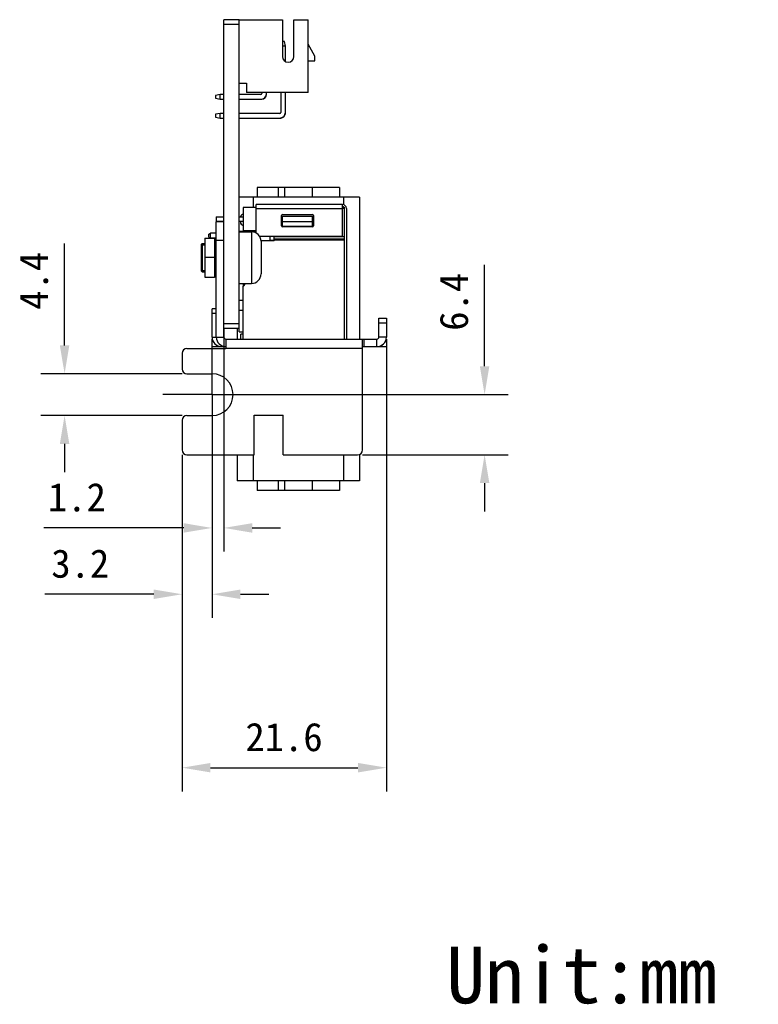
# Model space of a CAD drawing. Header units: millimetres. Extents: x 191 to 452, y 108 to 272.
# Tile 3 of 3: x 373 to 452, y 108 to 212. Entities that reach past the tile are written whole.
import ezdxf

# ---------------------------------------------------------------- set-up
doc = ezdxf.new("R2010")
doc.units = ezdxf.units.MM
doc.header["$LTSCALE"] = 32.67
doc.header["$PDMODE"] = 3
doc.header["$PDSIZE"] = 8
doc.linetypes.add('CENTER', pattern=[0.6, 0.375, -0.075, 0.075, -0.075])
doc.layers.get('0').update_dxf_attribs({"linetype": 'CONTINUOUS'})
doc.layers.get('Defpoints').update_dxf_attribs({"linetype": 'CONTINUOUS'})
for name, color, linetype in [('00_COMPONENTS', 7, 'CONTINUOUS'), ('03_ALL_AXES', 7, 'CONTINUOUS'), ('50_ALL_DETAILS', 7, 'CONTINUOUS'), ('51__DRAFT_DIMS', 7, 'CONTINUOUS')]:
    doc.layers.add(name, color=color, linetype=linetype)
doc.styles.get("Standard").update_dxf_attribs({"font": 'simfang.ttf'})
doc.dimstyles.new('DIMSTYLE_3', dxfattribs={"dimtxt": 3, "dimasz": 3, "dimexe": 2.5, "dimexo": 0.5, "dimgap": 0.75, "dimtad": 1, "dimdec": 1, "dimdsep": 46, "dimtxsty": 'STANDARD', "dimblk": '_FILLED', "dimblk1": '_FILLED', "dimblk2": '_FILLED', "dimcen": 0.09, "dimclrt": 256, "dimazin": 2, "dimtp": 0.1, "dimtm": 0.1, "dimtfac": 1, "dimtdec": 1, "dimtofl": 0, "dimtmove": 0, "dimatfit": 3, "dimldrblk": '_FILLED', "dimfxl": 1, "dimtolj": 1, "dimarcsym": 0})
doc.dimstyles.new('DIMSTYLE_4', dxfattribs={"dimtxt": 3, "dimasz": 3, "dimexe": 2.5, "dimexo": 0.5, "dimgap": 0.75, "dimtad": 1, "dimdec": 1, "dimdsep": 46, "dimtxsty": 'STANDARD', "dimblk": '_FILLED', "dimblk1": '_FILLED', "dimblk2": '_FILLED', "dimcen": 0.09, "dimazin": 2, "dimtp": 0.2, "dimtm": 0.2, "dimtfac": 1, "dimtdec": 1, "dimtofl": 0, "dimtmove": 0, "dimatfit": 3, "dimldrblk": '_FILLED', "dimfxl": 1, "dimtolj": 1, "dimarcsym": 0})

# ---------------------------------------------------------------- blocks, each defined once
blk = doc.blocks.new('_FILLED')
at = {"color": 0, "linetype": 'ByBlock'}
blk.add_solid([(0, 0), (-1, 0.167), (-1, -0.167)], dxfattribs=at)
blk = doc.blocks.new('*D5')
at = {"layer": '51__DRAFT_DIMS', "color": 0, "lineweight": -2}
for p, q in [((378.21, 177.58), (378.21, 188.35)), ((390.63, 174.58), (375.71, 174.58)), ((390.63, 170.16), (375.71, 170.16)), ((378.21, 167.16), (378.21, 164.16))]:
    blk.add_line(p, q, dxfattribs=at)
at = {"layer": 'Defpoints', "color": 0}
for p in [(391.13, 174.58), (378.21, 170.16), (391.13, 170.16)]:
    blk.add_point(p, dxfattribs=at)
at = {"layer": '51__DRAFT_DIMS', "color": 0, "linetype": 'ByBlock', "lineweight": -2, "xscale": 3, "yscale": 3, "zscale": 3}
for p, rotation in [((378.21, 174.58), 270), ((378.21, 170.16), 90)]:
    blk.add_blockref('_FILLED', p, dxfattribs=dict(at, rotation=rotation))
at = {"layer": '51__DRAFT_DIMS', "insert": (373.46, 181.33), "char_height": 3, "attachment_point": 1, "rotation": 90, "line_spacing_factor": 0.9}
blk.add_mtext('\\A1;4.4', dxfattribs=at)
blk = doc.blocks.new('*D6')
at = {"layer": '51__DRAFT_DIMS', "color": 0, "lineweight": -2}
for p, q in [((412.22, 177.95), (412.22, 130.44)), ((390.63, 166.02), (390.63, 130.44)), ((393.63, 132.94), (409.22, 132.94))]:
    blk.add_line(p, q, dxfattribs=at)
at = {"layer": 'Defpoints', "color": 0}
for p in [(412.22, 178.45), (390.63, 166.52), (412.22, 132.94)]:
    blk.add_point(p, dxfattribs=at)
at = {"layer": '51__DRAFT_DIMS', "color": 0, "linetype": 'ByBlock', "lineweight": -2, "xscale": 3, "yscale": 3, "zscale": 3, "rotation": 180}
blk.add_blockref('_FILLED', (390.63, 132.94), dxfattribs=at)
at = {"layer": '51__DRAFT_DIMS', "color": 0, "linetype": 'ByBlock', "lineweight": -2, "xscale": 3, "yscale": 3, "zscale": 3}
blk.add_blockref('_FILLED', (412.22, 132.94), dxfattribs=at)
at = {"layer": '51__DRAFT_DIMS', "color": 0, "insert": (401.4, 137.69), "char_height": 3, "attachment_point": 2, "line_spacing_factor": 0.9}
blk.add_mtext('\\A1;21.6', dxfattribs=at)
blk = doc.blocks.new('*D7')
at = {"layer": '51__DRAFT_DIMS', "color": 0, "lineweight": -2}
for p, q in [((422.6, 175.37), (422.6, 186.09)), ((398.16, 172.37), (425.1, 172.37)), ((409.68, 166.02), (425.1, 166.02)), ((422.6, 163.02), (422.6, 160.02))]:
    blk.add_line(p, q, dxfattribs=at)
at = {"layer": 'Defpoints', "color": 0}
for p in [(397.66, 172.37), (409.18, 166.02), (422.6, 166.02)]:
    blk.add_point(p, dxfattribs=at)
at = {"layer": '51__DRAFT_DIMS', "color": 0, "linetype": 'ByBlock', "lineweight": -2, "xscale": 3, "yscale": 3, "zscale": 3}
for p, rotation in [((422.6, 172.37), 270), ((422.6, 166.02), 90)]:
    blk.add_blockref('_FILLED', p, dxfattribs=dict(at, rotation=rotation))
at = {"layer": '51__DRAFT_DIMS', "color": 0, "insert": (417.85, 179.12), "char_height": 3, "attachment_point": 1, "rotation": 90, "line_spacing_factor": 0.9}
blk.add_mtext('\\A1;6.4', dxfattribs=at)
blk = doc.blocks.new('*D8')
at = {"layer": '51__DRAFT_DIMS', "color": 0, "lineweight": -2}
for p, q in [((395.04, 179.35), (395.04, 155.78)), ((393.8, 168.23), (393.8, 155.78)), ((390.8, 158.28), (376, 158.28)), ((398.04, 158.28), (401.04, 158.28))]:
    blk.add_line(p, q, dxfattribs=at)
at = {"layer": 'Defpoints', "color": 0}
for p in [(395.04, 179.85), (393.8, 168.73), (393.8, 158.28)]:
    blk.add_point(p, dxfattribs=at)
at = {"layer": '51__DRAFT_DIMS', "color": 0, "linetype": 'ByBlock', "lineweight": -2, "xscale": 3, "yscale": 3, "zscale": 3}
blk.add_blockref('_FILLED', (393.8, 158.28), dxfattribs=at)
at = {"layer": '51__DRAFT_DIMS', "color": 0, "linetype": 'ByBlock', "lineweight": -2, "xscale": 3, "yscale": 3, "zscale": 3, "rotation": 180}
blk.add_blockref('_FILLED', (395.04, 158.28), dxfattribs=at)
at = {"layer": '51__DRAFT_DIMS', "insert": (382.57, 163.03), "char_height": 3, "attachment_point": 3, "line_spacing_factor": 0.9}
blk.add_mtext('\\A1;1.2', dxfattribs=at)
blk = doc.blocks.new('*D9')
at = {"layer": '51__DRAFT_DIMS', "color": 0, "lineweight": -2}
for p, q in [((393.8, 169.25), (393.8, 148.77)), ((390.63, 166.02), (390.63, 148.77)), ((387.63, 151.27), (376.13, 151.27)), ((396.8, 151.27), (399.8, 151.27))]:
    blk.add_line(p, q, dxfattribs=at)
at = {"layer": 'Defpoints', "color": 0}
for p in [(393.8, 169.75), (390.63, 166.52), (390.63, 151.27)]:
    blk.add_point(p, dxfattribs=at)
at = {"layer": '51__DRAFT_DIMS', "color": 0, "linetype": 'ByBlock', "lineweight": -2, "xscale": 3, "yscale": 3, "zscale": 3}
blk.add_blockref('_FILLED', (390.63, 151.27), dxfattribs=at)
at = {"layer": '51__DRAFT_DIMS', "color": 0, "linetype": 'ByBlock', "lineweight": -2, "xscale": 3, "yscale": 3, "zscale": 3, "rotation": 180}
blk.add_blockref('_FILLED', (393.8, 151.27), dxfattribs=at)
at = {"layer": '51__DRAFT_DIMS', "insert": (382.93, 156.02), "char_height": 3, "attachment_point": 3, "line_spacing_factor": 0.9}
blk.add_mtext('\\A1;3.2', dxfattribs=at)

msp = doc.modelspace()

# ---------------------------------------------------------------- linework, layer by layer
at = {"layer": '00_COMPONENTS'}
for p, q in [((396.644, 211.998), (395.044, 211.998)), ((395.044, 179.348), (395.044, 211.998)), ((396.644, 211.498), (395.044, 211.498)), ((396.644, 211.998), (401.244, 211.998)), ((396.644, 178.998), (396.644, 211.998)), ((401.244, 211.998), (401.244, 208.098)), ((402.444, 211.998), (403.944, 211.998)), ((402.444, 208.098), (402.444, 211.998)), ((403.944, 204.298), (403.944, 211.998)), ((401.449, 209.698), (401.244, 209.698)), ((401.549, 209.198), (401.244, 209.198)), ((401.549, 209.198), (401.449, 209.698)), ((401.549, 207.575), (401.549, 209.198)), ((404.644, 208.148), (403.944, 209.398)), ((404.644, 207.648), (404.644, 208.148)), ((403.944, 207.648), (404.644, 207.648)), ((396.644, 205.298), (397.444, 205.298)), ((397.444, 205.298), (397.444, 204.298)), ((394.644, 204.098), (394.144, 203.998)), ((394.144, 203.998), (394.144, 203.698)), ((395.044, 204.098), (394.644, 204.098)), ((394.644, 203.598), (394.644, 204.098)), ((398.949, 204.098), (396.644, 204.098)), ((403.944, 204.298), (397.444, 204.298)), ((399.049, 204.198), (398.949, 204.098)), ((399.049, 204.298), (399.049, 204.198)), ((399.549, 204.198), (399.549, 204.298)), ((401.049, 204.298), (401.049, 202.198)), ((401.549, 202.198), (401.549, 204.298)), ((394.144, 203.698), (394.644, 203.598)), ((394.644, 203.598), (395.044, 203.598)), ((396.644, 203.598), (398.949, 203.598)), ((394.644, 202.098), (394.144, 201.998)), ((394.144, 201.998), (394.144, 201.698)), ((395.044, 202.098), (394.644, 202.098)), ((394.644, 201.598), (394.644, 202.098)), ((400.949, 202.098), (396.644, 202.098)), ((401.049, 202.198), (400.949, 202.098)), ((394.144, 201.698), (394.644, 201.598)), ((394.644, 201.598), (395.044, 201.598)), ((396.644, 201.598), (400.949, 201.598)), ((407.269, 194.248), (398.569, 194.248)), ((398.569, 194.248), (398.569, 193.248)), ((400.8, 194.248), (400.8, 193.248)), ((401.469, 194.248), (401.469, 193.248)), ((404.369, 194.248), (404.369, 193.248)), ((407.269, 194.248), (407.269, 193.248)), ((409.394, 193.248), (396.644, 193.248)), ((398.144, 193.248), (398.144, 192.148)), ((407.694, 193.248), (407.694, 192.435)), ((409.394, 193.248), (409.394, 178.248)), ((398.444, 192.148), (397.094, 192.148)), ((397.094, 192.148), (397.094, 189.698)), ((407.594, 192.448), (398.444, 192.448)), ((398.444, 189.453), (398.444, 192.448)), ((398.444, 192.048), (407.594, 192.048)), ((407.594, 189.098), (407.594, 192.448)), ((407.594, 192.198), (407.726, 192.198)), ((407.794, 192.048), (407.594, 192.048)), ((407.694, 192.221), (407.694, 192.198)), ((407.744, 192.18), (407.744, 192.048)), ((407.794, 178.248), (407.794, 192.048)), ((407.994, 192.048), (407.994, 178.248)), ((394.244, 191.168), (395.044, 191.168)), ((394.244, 191.168), (394.244, 190.668)), ((395.044, 190.668), (394.244, 190.668)), ((395.044, 190.648), (394.244, 190.648)), ((394.244, 178.448), (394.244, 190.648)), ((396.644, 191.168), (397.094, 191.168)), ((397.094, 190.668), (396.644, 190.668)), ((396.794, 190.668), (396.794, 190.635)), ((401.124, 190.198), (401.124, 191.298)), ((401.224, 191.398), (404.424, 191.398)), ((401.224, 191.233), (404.424, 191.233)), ((401.224, 190.148), (401.224, 191.233)), ((401.224, 190.683), (404.424, 190.683)), ((404.424, 190.148), (404.424, 191.233)), ((404.524, 191.298), (404.524, 190.198)), ((393.464, 189.318), (393.637, 189.418)), ((394.244, 189.418), (393.637, 189.418)), ((393.637, 188.918), (393.637, 189.418)), ((396.644, 189.658), (398.444, 189.658)), ((396.644, 189.573), (397.974, 189.573)), ((398.444, 189.698), (397.094, 189.698)), ((397.094, 189.658), (397.094, 189.573)), ((397.294, 189.698), (397.294, 189.658)), ((397.394, 189.658), (397.394, 189.573)), ((397.974, 189.573), (397.974, 184.123)), ((404.424, 190.148), (401.224, 190.148)), ((404.424, 190.098), (401.224, 190.098)), ((393.044, 188.898), (394.044, 188.898)), ((393.044, 188.898), (393.044, 184.798)), ((393.464, 189.018), (393.464, 189.318)), ((393.464, 189.018), (393.637, 188.918)), ((394.129, 188.918), (393.637, 188.918)), ((394.044, 188.898), (394.044, 184.798)), ((395.044, 188.648), (394.244, 188.648)), ((407.594, 189.098), (398.822, 189.098)), ((400.344, 188.63), (398.969, 188.63)), ((398.974, 188.573), (398.974, 185.123)), ((399.944, 188.63), (399.944, 189.098)), ((399.944, 188.698), (400.344, 188.698)), ((400.344, 188.63), (400.344, 189.098)), ((407.794, 189.061), (400.344, 189.061)), ((407.794, 189.037), (400.344, 189.037)), ((407.794, 188.804), (400.344, 188.804)), ((407.794, 188.68), (400.344, 188.68)), ((392.744, 188.348), (392.644, 188.248)), ((392.644, 188.248), (392.644, 185.448)), ((392.644, 188.198), (393.044, 188.198)), ((392.744, 188.348), (393.044, 188.348)), ((392.744, 188.348), (392.744, 185.592)), ((394.244, 186.848), (393.044, 186.848)), ((392.644, 185.498), (393.044, 185.498)), ((392.744, 185.348), (392.644, 185.448)), ((392.744, 185.592), (392.744, 185.348)), ((392.744, 185.348), (393.044, 185.348)), ((393.044, 184.798), (394.044, 184.798)), ((396.644, 184.123), (397.974, 184.123)), ((397.044, 183.828), (397.044, 178.248)), ((397.094, 184.123), (397.094, 183.834)), ((397.244, 184.123), (397.244, 184.028)), ((396.644, 182.348), (397.044, 182.348)), ((394.244, 181.448), (393.804, 181.448)), ((393.804, 178.448), (393.804, 181.448)), ((397.044, 181.248), (396.644, 181.248)), ((394.244, 180.948), (393.804, 180.948)), ((411.424, 180.448), (412.224, 180.448)), ((411.424, 178.448), (411.424, 180.448)), ((412.224, 180.448), (412.224, 178.448)), ((396.644, 179.848), (395.044, 179.848)), ((396.644, 179.348), (395.044, 179.348)), ((395.044, 178.448), (395.044, 179.348)), ((396.444, 179.348), (396.444, 178.248)), ((396.644, 178.998), (397.044, 178.998)), ((411.424, 179.948), (412.224, 179.948)), ((393.804, 178.448), (395.044, 178.448)), ((393.804, 178.248), (393.824, 178.248)), ((393.804, 177.448), (393.804, 178.248)), ((395.244, 178.248), (411.224, 178.248)), ((395.244, 178.248), (395.244, 177.248)), ((397.044, 178.748), (396.844, 178.748)), ((396.844, 178.248), (396.844, 178.748)), ((409.684, 166.518), (409.684, 178.248)), ((409.83, 178.248), (409.83, 177.448)), ((411.224, 177.448), (411.224, 178.248)), ((412.224, 178.448), (411.424, 178.448)), ((412.203, 178.248), (412.224, 178.248)), ((412.224, 178.248), (412.224, 177.448)), ((391.134, 177.248), (395.244, 177.248)), ((393.804, 177.448), (395.244, 177.448)), ((394.304, 177.448), (394.304, 177.582)), ((394.804, 177.448), (394.804, 177.551)), ((409.684, 177.248), (395.244, 177.248)), ((409.684, 177.448), (412.224, 177.448)), ((411.624, 177.448), (411.624, 177.532)), ((411.724, 177.582), (411.724, 177.448)), ((390.634, 176.748), (390.634, 175.078)), ((391.134, 174.578), (393.804, 174.578)), ((390.634, 169.658), (390.634, 166.518)), ((391.134, 170.158), (393.804, 170.158)), ((398.254, 170.208), (401.304, 170.208)), ((398.254, 166.018), (398.254, 170.208)), ((401.304, 166.018), (401.304, 170.208)), ((391.134, 166.018), (398.254, 166.018)), ((396.444, 166.018), (396.444, 163.248)), ((398.144, 166.018), (398.144, 163.248)), ((401.304, 166.018), (409.184, 166.018)), ((407.694, 166.018), (407.694, 163.248)), ((409.394, 166.065), (409.394, 163.248)), ((409.394, 163.248), (396.444, 163.248)), ((398.569, 163.248), (398.569, 162.248)), ((400.8, 163.248), (400.8, 162.248)), ((401.469, 163.248), (401.469, 162.248)), ((404.369, 163.248), (404.369, 162.248)), ((407.269, 163.248), (407.269, 162.248)), ((407.269, 162.248), (398.569, 162.248))]:
    msp.add_line(p, q, dxfattribs=at)
for centre, radius, start, end in [((401.844, 208.098), 0.6, 180, 0), ((398.949, 204.198), 0.6, 270, 360), ((398.949, 204.198), 0.1, 270, 360), ((400.949, 202.198), 0.6, 270, 360), ((400.949, 202.198), 0.1, 270, 360), ((407.594, 192.048), 0.4, 0, 90), ((407.594, 192.048), 0.2, 0, 90), ((397.194, 190.635), 0.4, 180.00023, 255.52206), ((397.194, 191.06), 0.4, 104.47794, 164.43453), ((401.224, 191.298), 0.1, 90, 180), ((404.424, 191.298), 0.1, 0, 90), ((397.974, 188.573), 1, 0, 90), ((401.224, 190.198), 0.1, 180, 270), ((404.424, 190.198), 0.1, 270, 360), ((394.044, 189.098), 0.2, 270, 360), ((394.044, 184.598), 0.2, 0, 90), ((397.974, 185.123), 1, 270, 360), ((397.044, 184.028), 0.2, 270, 360), ((394.804, 178.448), 1, 180, 270), ((395.244, 178.448), 1, 180, 270), ((395.244, 178.448), 0.2, 180, 270), ((411.224, 178.448), 1, 270, 360), ((411.224, 178.448), 0.2, 270, 360), ((391.134, 176.748), 0.5, 90, 180), ((391.134, 175.078), 0.5, 180, 270), ((393.804, 172.368), 2.21, 270, 90), ((391.134, 169.658), 0.5, 90, 180), ((391.134, 166.518), 0.5, 180, 270), ((409.184, 166.518), 0.5, 270, 360)]:
    msp.add_arc(centre, radius, start, end, dxfattribs=at)
for points, knots in [([(399.067, 203.604), (399.128, 203.611), (399.249, 203.638), (399.409, 203.738), (399.509, 203.898), (399.535, 204.019), (399.542, 204.079)], [0, 0, 0, 0, 0.2504242, 0.5001261, 0.7497587, 1, 1, 1, 1]), ([(401.067, 201.604), (401.128, 201.611), (401.249, 201.638), (401.409, 201.738), (401.509, 201.898), (401.535, 202.019), (401.542, 202.079)], [0, 0, 0, 0, 0.2504242, 0.5001261, 0.7497587, 1, 1, 1, 1]), ([(397.244, 184.028), (397.244, 184.045), (397.236, 184.08), (397.218, 184.109), (397.207, 184.123)], [0, 0, 0, 0, 0.4995295, 1, 1, 1, 1])]:
    msp.add_open_spline(points, degree=3, knots=knots, dxfattribs=at)
for points in [[(399.542, 204.079), (399.547, 204.119), (399.549, 204.158), (399.549, 204.198)], [(398.949, 203.598), (398.988, 203.598), (399.028, 203.6), (399.067, 203.604)], [(401.542, 202.079), (401.547, 202.119), (401.549, 202.158), (401.549, 202.198)], [(400.949, 201.598), (400.988, 201.598), (401.028, 201.6), (401.067, 201.604)]]:
    msp.add_open_spline(points, degree=3, dxfattribs=at)
at = {"layer": '03_ALL_AXES', "linetype": 'CENTER'}
for q in [(393.804, 177.578), (388.594, 172.368), (399.014, 172.368), (393.804, 167.158)]:
    msp.add_line((393.804, 172.368), q, dxfattribs=at)

# ---------------------------------------------------------------- texts
at = {"layer": '50_ALL_DETAILS'}
msp.add_text('Unit:mm', height=6, dxfattribs=at).set_placement((418.558, 108.038))

# ---------------------------------------------------------------- dimensions: what is measured, and where the dimension line sits
at = {"layer": '51__DRAFT_DIMS'}
for base, p1, p2, angle, dimstyle, picture, middle in [((378.214, 170.158), (391.134, 174.578), (391.134, 170.158), 270, 'DIMSTYLE_3', '*D5', (378.214, 184.465)), ((422.597233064, 166.017750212), (397.662000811, 172.367750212), (409.183670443, 166.017750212), 270, 'DIMSTYLE_4', '*D7', (422.597233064, 182.229178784)), ((393.804, 158.285), (395.044, 179.848), (393.804, 168.731), 180, 'DIMSTYLE_3', '*D8', (379.661, 158.285)), ((390.634, 151.274), (393.804, 169.746), (390.634, 166.518), 180, 'DIMSTYLE_3', '*D9', (379.901, 151.274))]:
    dim = msp.add_linear_dim(base=base, p1=p1, p2=p2, angle=angle, dimstyle=dimstyle, dxfattribs=at)
    dim.commit()
    dim.dimension.update_dxf_attribs({"geometry": picture, "text_midpoint": middle, "dimtype": 160})
dim = msp.add_linear_dim(base=(412.224, 132.943), p1=(390.634, 166.518), p2=(412.224, 178.448), dimstyle='DIMSTYLE_4', dxfattribs=at)
dim.commit()
dim.dimension.update_dxf_attribs({"geometry": '*D6', "text_midpoint": (401.396, 132.943), "dimtype": 160})

doc.saveas('drawing.dxf')
